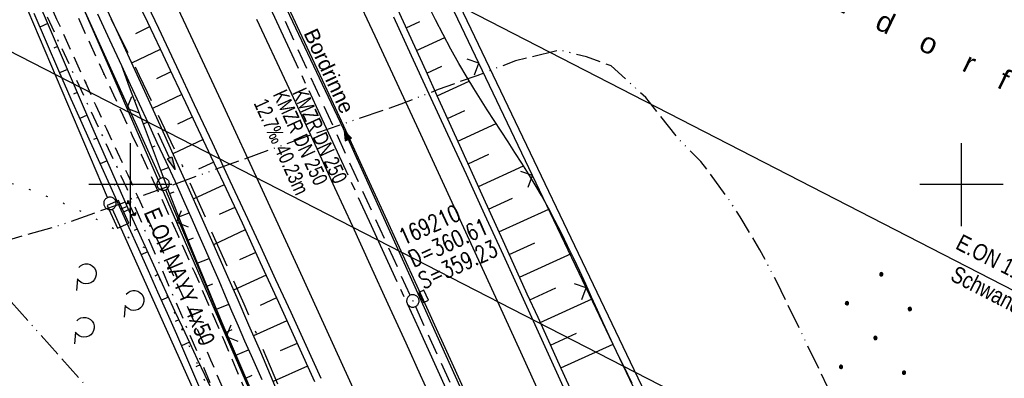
# Model space of a CAD drawing. Extents: x 509202 to 509841, y 456298 to 457260.
# Tile 39 of 56: x 509487 to 509605, y 456777 to 456820. Entities that reach past the tile are written whole.
import ezdxf
from ezdxf.enums import TextEntityAlignment as Align

# ---------------------------------------------------------------- set-up
doc = ezdxf.new("R2010")
doc.units = 0
doc.header["$LTSCALE"] = 10
doc.header["$MEASUREMENT"] = 0
for name, pattern in [('ACAD_ISO13W100', [36, 12, -3, 12, -3, 0, -3, 0, -3]), ('ACAD_ISO16W100', [73, 15, -6.5, 15, -6.5, 15, -7, 1, -7]), ('ACHSE', [5.5, 4, -0.5, 0.5, -0.5]), ('AUSGEZOGEN', [0]), ('LT00', [0]), ('LT07', [0.22, 0.02, -0.2]), ('LT08', [0.42, 0.2, -0.1, 0.02, -0.1]), ('LT11', [0.3, 0.2, -0.1]), ('STRICHLINIE2', [0.375, 0.25, -0.125])]:
    doc.linetypes.add(name, pattern=pattern)
doc.layers.get('0').update_dxf_attribs({"linetype": 'LT00'})
for name, color, linetype in [('--EK_FBR', 1, 'LT00'), ('--EK_Halt-Pfeil', 4, 'LT00'), ('--EK_Haltung', 7, 'STRICHLINIE2'), ('--EK_Haltung-Text', 140, 'LT00'), ('--EK_Schacht-Text', 5, 'LT00'), ('--EL_DFK_AB_L', 21, 'LT00'), ('--EL_DFK_AB_P', 7, 'LT00'), ('--EL_Halt-Pfeil', 4, 'LT00'), ('--EL_Haltung', 182, 'STRICHLINIE2'), ('--EL_Haltung-Text', 182, 'LT00'), ('-AX-093', 35, 'ACHSE'), ('BAB-KABEL', 220, 'ACAD_ISO16W100'), ('DFK_AB_L', 21, 'LT00'), ('DFK_AB_P', 7, 'LT00'), ('DFK_BES-NAME', 255, 'LT00'), ('DFK_GZPKT', 250, 'LT00'), ('DFK_KATASTER', 250, 'LT00'), ('DFK_NUTZUNG', 250, 'LT00'), ('GASLTG', 250, 'ACAD_ISO13W100'), ('GEHOELZ_SYMB', 252, 'Continuous'), ('PFEIL', 140, 'AUSGEZOGEN'), ('RINNE_TEXT', 11, 'Continuous'), ('STROM_FREILTG', 80, 'STROMFREILEITUNG'), ('STROM_TEXT', 80, 'Continuous'), ('STROM_UNTER', 80, 'LT08'), ('V114_AFBR_BAB', 250, 'LT00'), ('V114_BOESCH', 250, 'LT00'), ('V114_BOSCHUNG', 250, 'LT00'), ('V114_FELDWEG', 250, 'LT11'), ('V114_GRABEN', 250, 'LT00'), ('V114_H_BORD', 8, 'LT00'), ('V114_KA_PRUF', 182, 'LT00'), ('V114_LD_MARK', 250, 'LT00'), ('V114_RASTER', 250, 'LT00'), ('V114_SINKK', 182, 'LT00'), ('V114_STROM', 80, 'LT00'), ('V114_WALD', 250, 'LT07'), ('V114_ZAUN', 40, 'LT00')]:
    doc.layers.add(name, color=color, linetype=linetype)
doc.styles.add('Arial', font='ARIAL.TTF')
doc.styles.add('Haltungsbeschriftung', font='ARIAL.TTF', dxfattribs={"width": 0.75})
doc.styles.add('schachtbeschriftung', font='romans.shx', dxfattribs={"width": 0.75, "height": 2})
doc.styles.get("Standard").update_dxf_attribs({"font": 'ARIAL.TTF'})
doc.styles.add('Strom', font='txt-alt.shx')
doc.styles.add('Versorgungsltg', font='ARIAL.TTF', dxfattribs={"width": 0.8, "height": 2})
doc.linetypes.add('STROMFREILEITUNG', pattern='A,12.7,-5.5,["xx",Strom,S=2.5,R=0,X=-2.6,Y=-0.85],-4.35', length=22.55)

# ---------------------------------------------------------------- blocks, each defined once
blk = doc.blocks.new('SYMB7010')
at = {"color": 0, "linetype": 'ByBlock'}
for points in [[(-0.031408, 0.499213), (-0.093728, 0.49134), (-0.15457, 0.475719), (-0.212975, 0.452595), (-0.268021, 0.422333), (-0.31884, 0.385411), (-0.36463, 0.342411), (-0.40467, 0.29401), (-0.438329, 0.240973), (-0.465074, 0.184136), (-0.484486, 0.124395), (-0.496256, 0.062692), (-0.5002, 0)], [(-0.5002, 0), (-0.496256, -0.062692), (-0.484486, -0.124395), (-0.465075, -0.184136), (-0.438329, -0.240973), (-0.404671, -0.29401), (-0.36463, -0.342411), (-0.31884, -0.385411), (-0.268021, -0.422333), (-0.212975, -0.452595), (-0.154571, -0.475719), (-0.093728, -0.49134), (-0.031408, -0.499213), (0.031408, -0.499213)], [(0.5002, 0), (0.496256, 0.062692), (0.484485, 0.124395), (0.465074, 0.184136), (0.438329, 0.240973), (0.40467, 0.29401), (0.36463, 0.342411), (0.31884, 0.385411), (0.268021, 0.422333), (0.212975, 0.452595), (0.15457, 0.475719), (0.093728, 0.49134), (0.031408, 0.499213), (-0.031408, 0.499213)], [(0.031408, -0.499213), (0.093728, -0.491341), (0.15457, -0.475719), (0.212975, -0.452595), (0.268021, -0.422333), (0.31884, -0.385411), (0.36463, -0.342411), (0.404671, -0.294011), (0.438329, -0.240974), (0.465075, -0.184136), (0.484486, -0.124395), (0.496256, -0.062692), (0.500201, 0)]]:
    blk.add_lwpolyline(points, dxfattribs=at)
blk = doc.blocks.new('SYMB0003')
at = {"color": 0, "linetype": 'ByBlock'}
for p, q in [((-0.015712, 0), (0.010166, 0.012015)), ((0, -0.021257), (-0.015712, 0)), ((0.010166, 0.012015), (0, -0.021257))]:
    blk.add_line(p, q, dxfattribs=at)
for points in [[(-0.031395, 0.499013), (-0.093691, 0.491144), (-0.154509, 0.475528), (-0.21289, 0.452414), (-0.267913, 0.422164), (-0.318712, 0.385257), (-0.364484, 0.342274), (-0.404509, 0.293893), (-0.438154, 0.240877), (-0.464888, 0.184062), (-0.484292, 0.124345), (-0.496058, 0.062667), (-0.5, 0)], [(-0.5, 0), (-0.496058, -0.062667), (-0.484292, -0.124345), (-0.464888, -0.184062), (-0.438154, -0.240877), (-0.404509, -0.293893), (-0.364485, -0.342274), (-0.318712, -0.385257), (-0.267914, -0.422164), (-0.21289, -0.452414), (-0.154509, -0.475529), (-0.093691, -0.491144), (-0.031395, -0.499014), (0.031395, -0.499014)], [(0.5, 0), (0.496057, 0.062667), (0.484292, 0.124345), (0.464888, 0.184062), (0.438153, 0.240877), (0.404509, 0.293893), (0.364484, 0.342274), (0.318712, 0.385257), (0.267913, 0.422164), (0.21289, 0.452414), (0.154509, 0.475528), (0.093691, 0.491144), (0.031395, 0.499013), (-0.031395, 0.499013)], [(0.031395, -0.499014), (0.093691, -0.491144), (0.154509, -0.475529), (0.21289, -0.452414), (0.267914, -0.422164), (0.318712, -0.385257), (0.364485, -0.342274), (0.404509, -0.293893), (0.438154, -0.240877), (0.464889, -0.184062), (0.484292, -0.124345), (0.496058, -0.062667), (0.5, 0)]]:
    blk.add_lwpolyline(points, dxfattribs=at)
blk = doc.blocks.new('Ackerland7')
at = {"layer": 'DFK_NUTZUNG', "color": 0, "linetype": 'ByBlock'}
for p, q in [((-4, 3.93), (-4, 3.67)), ((-3.95, 3.63), (-3.95, 3.97)), ((-3.9, 3.99), (-3.9, 3.61)), ((-3.85, 3.6), (-3.85, 4)), ((-3.8, 3.99), (-3.8, 3.61)), ((-3.75, 3.63), (-3.75, 3.97)), ((-3.7, 3.93), (-3.7, 3.67)), ((-3.65, 3.8), (-3.65, 3.8)), ((3.7, 3.93), (3.7, 3.67)), ((3.75, 3.63), (3.75, 3.97)), ((3.8, 3.99), (3.8, 3.61)), ((3.85, 3.6), (3.85, 4)), ((3.9, 3.99), (3.9, 3.61)), ((3.95, 3.63), (3.95, 3.97)), ((4, 3.93), (4, 3.67)), ((4.05, 3.8), (4.05, 3.8)), ((-7.85, 0.13), (-7.85, -0.13)), ((-7.8, -0.17), (-7.8, 0.17)), ((-7.75, 0.19), (-7.75, -0.19)), ((-7.7, -0.2), (-7.7, 0.2)), ((-7.65, 0.19), (-7.65, -0.19)), ((-7.6, -0.17), (-7.6, 0.17)), ((-7.55, 0.13), (-7.55, -0.13)), ((-7.5, 0), (-7.5, 0)), ((-0.15, 0.13), (-0.15, -0.13)), ((-0.1, -0.17), (-0.1, 0.17)), ((-0.05, 0.19), (-0.05, -0.19)), ((0, -0.2), (0, 0.2)), ((0.05, 0.19), (0.05, -0.19)), ((0.1, -0.17), (0.1, 0.17)), ((0.15, 0.13), (0.15, -0.13)), ((0.2, 0), (0.2, 0)), ((7.55, 0.13), (7.55, -0.13)), ((7.6, -0.17), (7.6, 0.17)), ((7.65, 0.19), (7.65, -0.19)), ((7.7, -0.2), (7.7, 0.2)), ((7.75, 0.19), (7.75, -0.19)), ((7.8, -0.17), (7.8, 0.17)), ((7.85, 0.13), (7.85, -0.13)), ((7.9, 0), (7.9, 0)), ((-4, -3.67), (-4, -3.93)), ((-3.95, -3.97), (-3.95, -3.63)), ((-3.9, -3.61), (-3.9, -3.99)), ((-3.85, -4), (-3.85, -3.6)), ((-3.8, -3.61), (-3.8, -3.99)), ((-3.75, -3.97), (-3.75, -3.63)), ((-3.7, -3.67), (-3.7, -3.93)), ((-3.65, -3.8), (-3.65, -3.8)), ((3.7, -3.67), (3.7, -3.93)), ((3.75, -3.97), (3.75, -3.63)), ((3.8, -3.61), (3.8, -3.99)), ((3.85, -4), (3.85, -3.6)), ((3.9, -3.61), (3.9, -3.99)), ((3.95, -3.97), (3.95, -3.63)), ((4, -3.67), (4, -3.93)), ((4.05, -3.8), (4.05, -3.8))]:
    blk.add_line(p, q, dxfattribs=at)
for points in [[(-3.65, 3.8), (-3.67, 3.89), (-3.73, 3.96), (-3.81, 3.99), (-3.89, 3.99), (-3.97, 3.96), (-4.03, 3.89), (-4.05, 3.8), (-4.03, 3.71), (-3.97, 3.64), (-3.89, 3.6), (-3.81, 3.6), (-3.73, 3.64), (-3.67, 3.71), (-3.65, 3.8)], [(4.05, 3.8), (4.03, 3.89), (3.97, 3.96), (3.89, 3.99), (3.81, 3.99), (3.73, 3.96), (3.67, 3.89), (3.65, 3.8), (3.67, 3.71), (3.73, 3.64), (3.81, 3.61), (3.89, 3.61), (3.97, 3.64), (4.03, 3.71), (4.05, 3.8)], [(-7.5, 0), (-7.52, 0.09), (-7.58, 0.16), (-7.66, 0.19), (-7.74, 0.19), (-7.82, 0.16), (-7.88, 0.09), (-7.9, 0)], [(0.2, 0), (0.18, 0.09), (0.12, 0.16), (0.04, 0.19), (-0.04, 0.19), (-0.12, 0.16), (-0.18, 0.09), (-0.2, 0)], [(-0.2, 0), (-0.18, -0.09), (-0.12, -0.16), (-0.04, -0.19), (0.04, -0.19), (0.12, -0.16), (0.18, -0.09), (0.2, 0)], [(7.9, 0), (7.88, 0.09), (7.82, 0.16), (7.74, 0.19), (7.66, 0.19), (7.58, 0.16), (7.52, 0.09), (7.5, 0)], [(7.5, 0), (7.52, -0.09), (7.58, -0.16), (7.66, -0.19), (7.74, -0.19), (7.82, -0.16), (7.88, -0.09), (7.9, 0)], [(-7.9, 0), (-7.88, -0.09), (-7.82, -0.16), (-7.74, -0.19), (-7.66, -0.19), (-7.58, -0.16), (-7.52, -0.09), (-7.5, 0)], [(-3.65, -3.8), (-3.67, -3.71), (-3.73, -3.64), (-3.81, -3.61), (-3.89, -3.61), (-3.97, -3.64), (-4.03, -3.71), (-4.05, -3.8), (-4.03, -3.89), (-3.97, -3.96), (-3.89, -3.99), (-3.81, -3.99), (-3.73, -3.96), (-3.67, -3.89), (-3.65, -3.8)], [(4.05, -3.8), (4.03, -3.71), (3.97, -3.64), (3.89, -3.61), (3.81, -3.61), (3.73, -3.64), (3.67, -3.71), (3.65, -3.8), (3.67, -3.89), (3.73, -3.96), (3.81, -3.99), (3.89, -3.99), (3.97, -3.96), (4.03, -3.89), (4.05, -3.8)]]:
    blk.add_lwpolyline(points, dxfattribs=at)
blk = doc.blocks.new('Pfreil3')
at = {"layer": 'PFEIL'}
blk.add_hatch(color=256, dxfattribs=at).paths.add_polyline_path([(-1.55, 0.27), (-1.55, -0.27), (0, 0)])
for p, q in [((-1.55, 0), (-4.83, 0)), ((-1.55, -0.27), (-1.55, 0.27)), ((-1.55, 0.27), (0, 0)), ((0, 0), (-1.55, -0.27))]:
    blk.add_line(p, q, dxfattribs=at)
blk = doc.blocks.new('SYMB0652')
at = {"color": 0, "linetype": 'ByBlock'}
blk.add_lwpolyline([(-0.15, -0.075), (0.15, -0.075), (0.15, 0.075), (-0.15, 0.075), (-0.15, -0.075)], dxfattribs=at)
blk = doc.blocks.new('SYMB0702')
at = {"color": 0, "linetype": 'ByBlock'}
for p, q in [((0.1, 0.175), (-0.1, 0.175)), ((0, 0.075), (0, 0.175)), ((0.071716, 0.203284), (0.071716, 0.146716))]:
    blk.add_line(p, q, dxfattribs=at)
for points in [[(-0.071716, 0.203284), (-0.1, 0.175), (-0.071716, 0.146716), (-0.071716, 0.203284)], [(0.071716, 0.203284), (0.1, 0.175), (0.071716, 0.146716)], [(0.15, 0.075), (-0.15, 0.075), (-0.15, -0.075), (0.15, -0.075), (0.15, 0.075)]]:
    blk.add_lwpolyline(points, dxfattribs=at)
blk = doc.blocks.new('SYMB0011')
at = {"color": 0, "linetype": 'ByBlock'}
for p, q in [((0.5, 0), (-0.5, 0)), ((0, 0.5), (0, -0.5))]:
    blk.add_line(p, q, dxfattribs=at)
blk = doc.blocks.new('SYMB0024')
at = {"color": 0, "linetype": 'ByBlock'}
for p, q in [((-0.5, 0.5), (0, 0)), ((0, 0), (0.5, 0.5))]:
    blk.add_line(p, q, dxfattribs=at)
blk = doc.blocks.new('GEHOELZ_SYMB')
at = {"layer": 'GEHOELZ_SYMB'}
blk.add_line((0, 0), (1.4, 0), dxfattribs=at)
blk.add_lwpolyline([(-1.39, 0.02), (-1.61, 0.22), (-1.78, 0.47), (-1.88, 0.76), (-1.9, 1.06), (-1.84, 1.36), (-1.72, 1.64), (-1.53, 1.87), (-1.28, 2.05), (-1, 2.16), (-0.7, 2.2), (-0.4, 2.16), (-0.12, 2.05), (0.13, 1.87), (0.32, 1.64), (0.44, 1.36), (0.5, 1.06), (0.48, 0.76), (0.38, 0.47), (0.21, 0.22), (-0.01, 0.02)], dxfattribs=at)
blk = doc.blocks.new('SYMB0070')
at = {"color": 0, "linetype": 'ByBlock'}
for p, q in [((-0.5, 0), (0.2, 0)), ((0.5, 0), (0.2, 0.1)), ((0.2, 0.1), (0.2, 0)), ((0.468, 0), (0.21, 0.086)), ((0.21, 0.086), (0.21, -0.086)), ((0.21, -0.086), (0.468, 0)), ((0.22, -0.072), (0.437, 0)), ((0.23, -0.058), (0.405, 0)), ((0.24, -0.045), (0.374, 0)), ((0.342, 0), (0.25, 0.031)), ((0.25, 0.031), (0.25, -0.031)), ((0.25, -0.031), (0.342, 0)), ((0.26, -0.017), (0.31, 0)), ((0.27, -0.003), (0.279, 0))]:
    blk.add_line(p, q, dxfattribs=at)
for points in [[(0.2, 0), (0.2, -0.1), (0.5, 0)], [(0.437, 0), (0.22, 0.072), (0.22, -0.072)], [(0.405, 0), (0.23, 0.058), (0.23, -0.058)], [(0.374, 0), (0.24, 0.045), (0.24, -0.045)], [(0.31, 0), (0.26, 0.017), (0.26, -0.017)], [(0.279, 0), (0.27, 0.003), (0.27, -0.003)]]:
    blk.add_lwpolyline(points, dxfattribs=at)

msp = doc.modelspace()

# ---------------------------------------------------------------- linework, layer by layer
at = {"layer": '--EK_FBR', "linetype": 'LT11', "flags": 128}
for points in [[(509589.47, 456580.37), (509588.8, 456582.19), (509588.14, 456584.01), (509587.46, 456585.82), (509586.78, 456587.64), (509586.09, 456589.44), (509585.39, 456591.25), (509584.67, 456593.05), (509583.95, 456594.8), (509583.21, 456596.56), (509582.46, 456598.31), (509581.71, 456600.05), (509580.95, 456601.8), (509580.19, 456603.54), (509579.44, 456605.29), (509578.69, 456607.04), (509577.87, 456609.01), (509577.05, 456610.99), (509576.25, 456612.98), (509575.44, 456614.96), (509574.65, 456616.95), (509573.85, 456618.94), (509573.04, 456620.92), (509572.23, 456622.9), (509571.41, 456624.88), (509570.7, 456626.56), (509569.99, 456628.23), (509569.27, 456629.91), (509568.56, 456631.58), (509567.86, 456633.26), (509567.17, 456634.95), (509566.49, 456636.64), (509565.8, 456638.43), (509565.13, 456640.23), (509564.48, 456642.04), (509563.83, 456643.85), (509563.19, 456645.66), (509562.55, 456647.48), (509561.91, 456649.29), (509561.26, 456651.1), (509560.59, 456652.91), (509559.83, 456654.94), (509559.04, 456656.97), (509558.23, 456659), (509557.42, 456661.01), (509556.6, 456663.03), (509555.77, 456665.04), (509554.94, 456667.06), (509554.11, 456669.07), (509553.38, 456670.84), (509552.67, 456672.61), (509551.97, 456674.38), (509551.28, 456676.17), (509550.61, 456677.96), (509550.05, 456679.54), (509549.5, 456681.13), (509548.96, 456682.73), (509548.42, 456684.32), (509547.88, 456685.92), (509547.34, 456687.51), (509546.25, 456690.62), (509545.11, 456693.71), (509544.37, 456695.65), (509543.62, 456697.58), (509542.85, 456699.52), (509541.82, 456702.11), (509540.77, 456704.69), (509539.72, 456707.28), (509538.65, 456709.86), (509537.59, 456712.44), (509536.52, 456715.01), (509533.44, 456722.39), (509530.35, 456729.76), (509528.93, 456733.12), (509527.51, 456736.48), (509526.1, 456739.84), (509524.68, 456743.2), (509523.27, 456746.56), (509521.86, 456749.93), (509520.56, 456753.06), (509519.25, 456756.2), (509517.95, 456759.33), (509516.65, 456762.47), (509515.34, 456765.6), (509514.03, 456768.73), (509512.71, 456771.85), (509509.71, 456778.84), (509506.66, 456785.8), (509503.56, 456792.73), (509502.29, 456795.53), (509501.02, 456798.32), (509499.74, 456801.11), (509498.46, 456803.9), (509497.18, 456806.68), (509495.91, 456809.47), (509494.64, 456812.26), (509492.91, 456816.08), (509491.19, 456819.89), (509489.49, 456823.71), (509487.78, 456827.54), (509486.09, 456831.36), (509485.08, 456833.63), (509484.08, 456835.89), (509483.07, 456838.15), (509482.06, 456840.41), (509481.05, 456842.67), (509480.02, 456844.92), (509478.98, 456847.16), (509478.24, 456848.73), (509477.5, 456850.3), (509476.73, 456851.86), (509475.95, 456853.41), (509475.15, 456854.95), (509474.31, 456856.48), (509473.45, 456858), (509472.55, 456859.5), (509471.95, 456860.44), (509471.34, 456861.36), (509470.71, 456862.28), (509470.05, 456863.17), (509469.37, 456864.03), (509468.65, 456864.86), (509467.9, 456865.66), (509467.11, 456866.41), (509466.33, 456867.09), (509465.52, 456867.73), (509464.68, 456868.34), (509463.82, 456868.92), (509462.94, 456869.49), (509462.05, 456870.04), (509461.15, 456870.58), (509460.24, 456871.12), (509459.33, 456871.65), (509457.82, 456872.56), (509456.31, 456873.48), (509454.82, 456874.42), (509453.32, 456875.35), (509451.82, 456876.29), (509450.33, 456877.23), (509448.83, 456878.16), (509447.34, 456879.08), (509445.83, 456879.98), (509444.33, 456880.86), (509442.81, 456881.72), (509441.29, 456882.55), (509439.75, 456883.35), (509438.21, 456884.11), (509436.65, 456884.83), (509435.08, 456885.51), (509433.49, 456886.13), (509431.88, 456886.71), (509430.26, 456887.22), (509428.74, 456887.64), (509427.2, 456888.02), (509425.65, 456888.35), (509424.09, 456888.64), (509422.51, 456888.9), (509420.92, 456889.13), (509419.33, 456889.33), (509417.72, 456889.52), (509416.11, 456889.69), (509414.49, 456889.85), (509412.87, 456890), (509411.25, 456890.16), (509409.62, 456890.32), (509407.57, 456890.54), (509405.52, 456890.77), (509403.47, 456891.03), (509401.43, 456891.31), (509399.4, 456891.63), (509397.37, 456891.98), (509395.37, 456892.36), (509393.37, 456892.79), (509391.4, 456893.27), (509389.44, 456893.79), (509387.5, 456894.37), (509385.59, 456895), (509383.71, 456895.69), (509381.85, 456896.45), (509380.03, 456897.28), (509378.45, 456898.06), (509376.9, 456898.9), (509375.37, 456899.78), (509373.86, 456900.7), (509372.37, 456901.66), (509370.89, 456902.66), (509369.42, 456903.68), (509367.96, 456904.72), (509366.51, 456905.78), (509365.07, 456906.86), (509363.64, 456907.94), (509362.2, 456909.03)], [(509474.82, 456860.83), (509475.76, 456859.04), (509476.69, 456857.26), (509477.63, 456855.46), (509478.55, 456853.67), (509479.46, 456851.87), (509480.36, 456850.06), (509481.24, 456848.25), (509482.17, 456846.27), (509483.09, 456844.28), (509483.98, 456842.28), (509484.87, 456840.28), (509485.75, 456838.27), (509486.62, 456836.26), (509487.49, 456834.24), (509488.36, 456832.23), (509490.03, 456828.42), (509491.71, 456824.62), (509493.41, 456820.82), (509495.13, 456817.03), (509496.86, 456813.25), (509497.98, 456810.8), (509499.12, 456808.35), (509500.25, 456805.9), (509501.38, 456803.44), (509502.51, 456800.99), (509503.64, 456798.54), (509504.75, 456796.08), (509505.86, 456793.62), (509507.72, 456789.45), (509509.54, 456785.27), (509511.34, 456781.08), (509513.11, 456776.88), (509514.86, 456772.66), (509515.85, 456770.23), (509516.84, 456767.8), (509517.83, 456765.36), (509518.81, 456762.93), (509519.79, 456760.49), (509520.78, 456758.06), (509521.77, 456755.63), (509522.77, 456753.2), (509523.78, 456750.78), (509524.74, 456748.51), (509525.7, 456746.25), (509526.67, 456743.98), (509527.65, 456741.72), (509528.62, 456739.46), (509529.59, 456737.2), (509530.56, 456734.94), (509531.52, 456732.68), (509532.48, 456730.41), (509533.34, 456728.33), (509534.2, 456726.25), (509535.05, 456724.17), (509535.91, 456722.1), (509536.77, 456720.02), (509537.63, 456717.94), (509538.51, 456715.88), (509539.26, 456714.15), (509540.01, 456712.43), (509540.76, 456710.71), (509541.52, 456708.99), (509542.27, 456707.26), (509543.01, 456705.54), (509543.74, 456703.81), (509544.45, 456702.07), (509545.15, 456700.32), (509546.29, 456697.32), (509547.36, 456694.29), (509548.37, 456691.23), (509549.31, 456688.15), (509549.66, 456686.95), (509550.01, 456685.74), (509550.36, 456684.54), (509550.71, 456683.34), (509551.06, 456682.13), (509551.44, 456680.94), (509551.82, 456679.75), (509552.23, 456678.57), (509552.71, 456677.28), (509553.21, 456676.01), (509553.74, 456674.74), (509554.28, 456673.48), (509554.83, 456672.22), (509555.39, 456670.97), (509555.94, 456669.71), (509557.34, 456666.52), (509558.7, 456663.32), (509560.02, 456660.1), (509561.31, 456656.87), (509562.56, 456653.63), (509563.23, 456651.83), (509563.9, 456650.03), (509564.55, 456648.23), (509565.21, 456646.43), (509565.86, 456644.62), (509566.52, 456642.82), (509567.18, 456641.02), (509567.86, 456639.23), (509568.55, 456637.44), (509569.34, 456635.43), (509570.15, 456633.43), (509570.98, 456631.44), (509571.82, 456629.45), (509572.66, 456627.47), (509573.52, 456625.49), (509574.48, 456623.29), (509575.44, 456621.09), (509576.4, 456618.89), (509577.36, 456616.69), (509578.32, 456614.49), (509579.27, 456612.28), (509580.21, 456610.08), (509581.14, 456607.86), (509582.1, 456605.53), (509583.04, 456603.2), (509583.98, 456600.86), (509584.91, 456598.52), (509585.84, 456596.18), (509586.77, 456593.84), (509588.02, 456590.72), (509589.27, 456587.59), (509590.53, 456584.47), (509591.79, 456581.35)]]:
    msp.add_lwpolyline(points, dxfattribs=at)
at = {"layer": '--EK_FBR', "color": 2}
for points in [[(509517.91, 456823.72), (509520.66, 456817.83), (509523.4, 456811.93), (509526.13, 456806.02), (509528.27, 456801.36), (509530.41, 456796.69), (509532.55, 456792.02), (509534.68, 456787.34), (509536.81, 456782.67), (509538.9, 456778.07), (509540.99, 456773.46)], [(509515.21, 456819.92), (509518.84, 456812.12), (509522.45, 456804.32), (509524.59, 456799.64), (509526.74, 456794.97), (509528.88, 456790.29), (509531.01, 456785.61), (509533.14, 456780.93), (509534.89, 456777.08), (509536.64, 456773.23)]]:
    msp.add_lwpolyline(points, dxfattribs=at)
at = {"layer": '--EK_FBR'}
for points in [[(509522.97, 456776.65), (509521.16, 456780.62), (509519.35, 456784.58), (509517.53, 456788.54), (509515.71, 456792.5), (509513.87, 456796.46), (509512.04, 456800.41), (509509.89, 456805.01), (509507.75, 456809.6), (509505.6, 456814.19), (509503.44, 456818.78), (509501.29, 456823.36)], [(509531.67, 456820.18), (509533.81, 456815.56), (509535.94, 456810.93), (509538.18, 456806.08), (509540.41, 456801.24), (509542.63, 456796.39), (509544.86, 456791.53), (509547.07, 456786.68), (509549.68, 456780.94), (509552.28, 456775.2), (509554.86, 456769.45), (509557.44, 456763.7), (509560.95, 456755.84), (509564.43, 456747.98), (509567.9, 456740.11)]]:
    msp.add_lwpolyline(points, dxfattribs=at)
at = {"layer": '--EK_Haltung'}
for p, q in [((509533.69, 456786.66), (509517.63, 456821.91)), ((509534.31, 456785.3), (509551.54, 456747.23)), ((509534.31, 456785.3), (509551.54, 456747.23))]:
    msp.add_line(p, q, dxfattribs=at)
at = {"layer": '--EL_DFK_AB_L'}
for p, q in [((509492.55, 456920.08), (509565.32, 456767.84)), ((509475.09, 456863.73), (509503.65, 456800.73)), ((509504.25, 456799.36), (509548.22, 456694.89))]:
    msp.add_line(p, q, dxfattribs=at)
at = {"layer": '--EL_Haltung'}
for p, q in [((509533.69, 456786.66), (509517.63, 456821.91)), ((509534.31, 456785.3), (509551.54, 456747.23))]:
    msp.add_line(p, q, dxfattribs=at)
at = {"layer": '-AX-093', "ltscale": 0.2}
msp.add_lwpolyline([(509467.58, 456923.3), (509473.86, 456910.61), (509480.1, 456897.89), (509486.31, 456885.17), (509492.49, 456872.42), (509498.63, 456859.66), (509504.74, 456846.89), (509510.81, 456834.09), (509516.84, 456821.28), (509522.82, 456808.44), (509528.76, 456795.59), (509534.66, 456782.71), (509540.51, 456769.81), (509546.3, 456756.89), (509552.05, 456743.95), (509557.74, 456730.98), (509563.38, 456717.99), (509568.96, 456704.97), (509574.48, 456691.93)], dxfattribs=at)
at = {"layer": 'BAB-KABEL', "ltscale": 0.03, "flags": 128}
msp.add_lwpolyline([(509310.4, 457191.46), (509314.94, 457182.4), (509327.66, 457157.09), (509343.19, 457126.02), (509353.1, 457106.76), (509363.32, 457084.91), (509375.62, 457061.02), (509384.15, 457045.77), (509397.86, 457019.34), (509408.07, 456999.06), (509420.09, 456973.89), (509435.47, 456943.27), (509446.24, 456921.44), (509454.94, 456903.79), (509461.52, 456890.21), (509469.63, 456874.4), (509477.31, 456859.33), (509483.33, 456847.57), (509491.02, 456833.16), (509501.09, 456813.15), (509506.26, 456802.26), (509513.66, 456785.62), (509521.93, 456766.04), (509526.54, 456755.15), (509531.44, 456742.54), (509534.93, 456733.88), (509544.02, 456711.79), (509550.59, 456695.84), (509560.17, 456669.92), (509577.78, 456627.36), (509581.45, 456623.89), (509581.08, 456619.18), (509584.72, 456608.07), (509600.91, 456566.53), (509604.91, 456555.37), (509610.19, 456542.56), (509618.67, 456519.88), (509627.4, 456496.01), (509636.93, 456469.16), (509646.67, 456441.47), (509670.82, 456365.75), (509672.68, 456359.45), (509656.28, 456346.09), (509658.67, 456333.93)], dxfattribs=at)
at = {"layer": 'DFK_AB_L'}
for p, q in [((509492.55, 456920.08), (509565.32, 456767.84)), ((509475.09, 456863.73), (509503.65, 456800.73)), ((509504.25, 456799.36), (509548.22, 456694.89))]:
    msp.add_line(p, q, dxfattribs=at)
at = {"layer": 'DFK_KATASTER'}
for p, q in [((509497.27, 456798.42), (509472.82, 456856.09)), ((509513.05, 456763.21), (509497.87, 456797.05))]:
    msp.add_line(p, q, dxfattribs=at)
at = {"layer": 'GASLTG', "ltscale": 0.025, "flags": 128}
for points in [[(509829.05, 456410.08), (509807.3, 456412.05), (509789.98, 456413.81), (509774.82, 456419.17), (509766.39, 456422.23), (509738.9, 456433.05), (509727.44, 456437.39), (509716.4, 456441.38), (509714.46, 456442.49), (509712.52, 456444.06), (509711.69, 456445.17), (509710.39, 456447.29), (509710.12, 456447.84), (509707.43, 456463.2), (509703.17, 456486.62), (509700.03, 456503.74), (509695.3, 456517.63), (509660.74, 456605.49), (509644.63, 456646.79), (509625.11, 456688.1), (509611.58, 456717.09), (509598.91, 456743.71), (509583.86, 456775.73), (509577.78, 456788.27), (509575.75, 456792.15), (509573.39, 456796.12), (509571.87, 456798.39), (509568.66, 456802.78), (509566.12, 456805.31), (509562.02, 456810.49), (509557.86, 456814.29), (509554.89, 456815.36), (509551.68, 456816.19), (509546.33, 456814.89), (509541.7, 456813.11), (509537.06, 456811.44), (509532.54, 456809.66), (509521.11, 456805.73), (509506.62, 456800.5), (509498.77, 456797.65), (509491.41, 456795.04), (509485.35, 456793.31), (509463.97, 456803.44), (509456.34, 456807.11), (509424.84, 456821.9), (509379.51, 456843.53), (509347.48, 456858.14), (509325.98, 456868.7), (509323.62, 456869.85)], [(509536.36, 456595.58), (509537.11, 456603.04), (509537.64, 456603.68), (509538.82, 456603.89), (509539.88, 456604), (509559.41, 456602.51), (509561.01, 456602.61), (509561.97, 456603.24), (509562.25, 456604.36), (509562.29, 456606.02), (509562.52, 456608.4), (509562.59, 456609.97), (509562.25, 456610.96), (509556.53, 456626.06), (509545.65, 456653.95), (509536.9, 456676.28), (509525.48, 456705.85), (509512.02, 456740.78), (509506.03, 456756.06), (509501.24, 456768.38), (509480.57, 456791.6), (509467.43, 456806.36), (509464.01, 456808.55), (509454.77, 456813.14), (509451.67, 456814.42), (509449.56, 456810.29)]]:
    msp.add_lwpolyline(points, dxfattribs=at)
at = {"layer": 'STROM_FREILTG', "ltscale": 0.05, "flags": 128}
for points in [[(509695.42, 456741.36), (509431.27, 456877.28), (509288.19, 456949.12)], [(509307.84, 456905.16), (509434.89, 456842.13), (509714.67, 456698.28)]]:
    msp.add_lwpolyline(points, dxfattribs=at)
at = {"layer": 'STROM_UNTER', "flags": 128}
msp.add_lwpolyline([(509480.89, 456838.68), (509481.34, 456838.81), (509499.59, 456799.52), (509505.77, 456785.19), (509525.25, 456739.14), (509544.69, 456693.29), (509566.09, 456634.46), (509576.27, 456611.77), (509577.89, 456605.06), (509597.83, 456555.4), (509600.27, 456548.38)], dxfattribs=at)
at = {"layer": 'V114_AFBR_BAB', "color": 0}
for points in [[(509517.91, 456823.72), (509520.66, 456817.83), (509523.4, 456811.93), (509526.13, 456806.02), (509528.27, 456801.36), (509530.41, 456796.69), (509532.55, 456792.02), (509534.68, 456787.34), (509536.81, 456782.67), (509538.9, 456778.07), (509540.99, 456773.46)], [(509515.21, 456819.92), (509518.84, 456812.12), (509522.45, 456804.32), (509524.59, 456799.64), (509526.74, 456794.97), (509528.88, 456790.29), (509531.01, 456785.61), (509533.14, 456780.93), (509534.89, 456777.08), (509536.64, 456773.23)]]:
    msp.add_lwpolyline(points, dxfattribs=at)
at = {"layer": 'V114_AFBR_BAB'}
for points in [[(509522.97, 456776.65), (509521.16, 456780.62), (509519.35, 456784.58), (509517.53, 456788.54), (509515.71, 456792.5), (509513.87, 456796.46), (509512.04, 456800.41), (509509.89, 456805.01), (509507.75, 456809.6), (509505.6, 456814.19), (509503.44, 456818.78), (509501.29, 456823.36)], [(509531.67, 456820.18), (509533.81, 456815.56), (509535.94, 456810.93), (509538.18, 456806.08), (509540.41, 456801.24), (509542.63, 456796.39), (509544.86, 456791.53), (509547.07, 456786.68), (509549.68, 456780.94), (509552.28, 456775.2), (509554.86, 456769.45), (509557.44, 456763.7), (509560.95, 456755.84), (509564.43, 456747.98), (509567.9, 456740.11)]]:
    msp.add_lwpolyline(points, dxfattribs=at)
at = {"layer": 'V114_BOESCH'}
for points in [[(509509.93, 456775.05), (509509.02, 456776.99), (509508.11, 456778.93), (509507.2, 456780.87), (509506.29, 456782.8), (509505.38, 456784.74), (509503.67, 456788.43), (509501.98, 456792.13), (509500.3, 456795.84), (509498.65, 456799.56), (509497.01, 456803.28), (509495.39, 456807.01), (509493.78, 456810.75), (509491.85, 456815.24), (509489.93, 456819.75), (509488.02, 456824.25)], [(509500.53, 456822.8), (509502.06, 456819.56), (509503.59, 456816.33), (509505.12, 456813.09), (509506.65, 456809.86), (509508.18, 456806.63), (509509.71, 456803.39), (509511.23, 456800.15), (509513.45, 456795.39), (509515.64, 456790.62), (509517.83, 456785.84), (509520, 456781.06), (509522.15, 456776.27)], [(509552.92, 456775.46), (509551.63, 456778.3), (509550.35, 456781.14), (509549.06, 456783.97), (509547.77, 456786.81), (509545.06, 456792.77), (509542.35, 456798.74), (509539.64, 456804.7), (509536.94, 456810.67), (509535.59, 456813.65), (509534.23, 456816.63), (509532.88, 456819.61), (509531.52, 456822.59)], [(509560.38, 456776.09), (509559.85, 456777.12), (509559.09, 456778.67), (509558.35, 456780.22), (509557.63, 456781.77), (509556.91, 456783.33), (509556.2, 456784.88), (509555.5, 456786.44), (509554.79, 456788), (509554.08, 456789.55), (509553.35, 456791.09), (509552.62, 456792.63), (509551.87, 456794.15), (509551.09, 456795.67), (509550.3, 456797.17), (509549.47, 456798.66), (509548.7, 456799.97), (509547.91, 456801.28), (509547.1, 456802.57), (509546.28, 456803.86), (509545.45, 456805.14), (509544.61, 456806.42), (509543.78, 456807.7), (509542.95, 456808.99), (509542.12, 456810.28), (509541.32, 456811.58), (509540.52, 456812.88), (509539.53, 456814.59), (509538.57, 456816.32), (509537.63, 456818.07), (509536.72, 456819.83), (509535.83, 456821.6)], [(509508.87, 456774.33), (509507.78, 456776.86), (509506.69, 456779.39), (509505.59, 456781.92), (509504.49, 456784.45), (509503.34, 456787.04), (509502.19, 456789.62), (509501.03, 456792.21), (509499.87, 456794.79), (509498.7, 456797.37), (509497.53, 456799.95), (509496.37, 456802.53), (509495.21, 456805.11), (509494.05, 456807.7), (509492.9, 456810.28), (509491.4, 456813.71), (509489.92, 456817.14), (509488.45, 456820.58)], [(509498.93, 456814.35), (509499.88, 456811.78), (509500.83, 456809.22), (509501.79, 456806.65), (509502.75, 456804.09), (509503.72, 456801.54), (509504.7, 456798.98), (509505.7, 456796.43), (509506.7, 456793.89), (509507.76, 456791.26), (509508.84, 456788.63), (509509.93, 456786.01), (509511.03, 456783.39), (509512.14, 456780.78), (509513.26, 456778.17), (509514.38, 456775.56)]]:
    msp.add_lwpolyline(points, dxfattribs=at)
at = {"layer": 'V114_BOSCHUNG'}
for p, q in [((509490.09, 456819.38), (509489.14, 456818.96)), ((509502.33, 456818.98), (509500.62, 456818.16)), ((509533.21, 456818.89), (509534.83, 456819.63)), ((509491.26, 456816.61), (509490.79, 456816.41)), ((509534.45, 456816.16), (509537.83, 456817.7)), ((509503.62, 456816.27), (509500.16, 456814.61)), ((509498.93, 456814.34), (509498.93, 456814.34)), ((509535.69, 456813.43), (509537.47, 456814.25)), ((509492.44, 456813.86), (509491.51, 456813.45)), ((509504.9, 456813.56), (509503.16, 456812.72)), ((509499.45, 456812.94), (509499.56, 456812.98)), ((509536.92, 456810.7), (509540.78, 456812.46)), ((509493.62, 456811.1), (509493.17, 456810.9)), ((509506.19, 456810.85), (509502.66, 456809.15)), ((509500.49, 456810.13), (509500.66, 456810.19)), ((509494.81, 456808.34), (509493.93, 456807.96)), ((509538.16, 456807.96), (509540.27, 456808.93)), ((509501.54, 456807.32), (509502.09, 456807.52)), ((509507.47, 456808.13), (509505.68, 456807.28)), ((509539.4, 456805.23), (509544.02, 456807.34)), ((509496.01, 456805.59), (509495.58, 456805.41)), ((509508.76, 456805.41), (509505.12, 456803.7)), ((509502.59, 456804.51), (509502.98, 456804.65)), ((509540.64, 456802.5), (509543.16, 456803.65)), ((509497.21, 456802.84), (509496.39, 456802.49)), ((509510.04, 456802.69), (509508.2, 456801.83)), ((509503.66, 456801.7), (509504.61, 456802.06)), ((509541.88, 456799.77), (509547.31, 456802.24)), ((509498.41, 456800.1), (509498.02, 456799.93)), ((509511.31, 456799.97), (509507.58, 456798.24)), ((509504.74, 456798.9), (509505.3, 456799.11)), ((509543.12, 456797.04), (509546, 456798.35)), ((509499.63, 456797.36), (509498.86, 456797.02)), ((509505.83, 456796.1), (509507.09, 456796.59)), ((509512.58, 456797.25), (509510.69, 456796.37)), ((509544.36, 456794.3), (509550.36, 456797.04)), ((509500.85, 456794.62), (509500.47, 456794.45)), ((509513.84, 456794.53), (509510.02, 456792.75)), ((509506.94, 456793.31), (509507.62, 456793.58)), ((509545.6, 456791.57), (509548.68, 456792.98)), ((509502.09, 456791.89), (509501.33, 456791.54)), ((509515.1, 456791.8), (509513.16, 456790.91)), ((509546.84, 456788.84), (509553.07, 456791.69)), ((509508.06, 456790.52), (509509.49, 456791.1)), ((509503.33, 456789.16), (509502.94, 456788.98)), ((509516.35, 456789.08), (509512.43, 456787.26)), ((509509.21, 456787.74), (509509.94, 456788.05)), ((509548.08, 456786.11), (509551.21, 456787.54)), ((509504.59, 456786.44), (509503.77, 456786.06)), ((509517.6, 456786.34), (509515.62, 456785.43)), ((509549.33, 456783.38), (509555.59, 456786.24)), ((509510.36, 456784.97), (509511.85, 456785.59)), ((509505.86, 456783.72), (509505.42, 456783.52)), ((509518.85, 456783.6), (509514.83, 456781.78)), ((509511.53, 456782.21), (509512.28, 456782.52)), ((509507.13, 456781.01), (509506.18, 456780.56)), ((509550.57, 456780.65), (509553.7, 456782.08)), ((509512.71, 456779.44), (509514.23, 456780.09)), ((509520.09, 456780.86), (509518.05, 456779.95)), ((509551.8, 456777.93), (509558.09, 456780.77)), ((509508.41, 456778.3), (509507.89, 456778.05)), ((509521.32, 456778.12), (509517.18, 456776.27)), ((509513.9, 456776.68), (509514.67, 456777.02))]:
    msp.add_line(p, q, dxfattribs=at)
at = {"layer": 'V114_FELDWEG', "flags": 128}
for points in [[(509589.47, 456580.37), (509588.8, 456582.19), (509588.14, 456584.01), (509587.46, 456585.82), (509586.78, 456587.64), (509586.09, 456589.44), (509585.39, 456591.25), (509584.67, 456593.05), (509583.95, 456594.8), (509583.21, 456596.56), (509582.46, 456598.31), (509581.71, 456600.05), (509580.95, 456601.8), (509580.19, 456603.54), (509579.44, 456605.29), (509578.69, 456607.04), (509577.87, 456609.01), (509577.05, 456610.99), (509576.25, 456612.98), (509575.44, 456614.96), (509574.65, 456616.95), (509573.85, 456618.94), (509573.04, 456620.92), (509572.23, 456622.9), (509571.41, 456624.88), (509570.7, 456626.56), (509569.99, 456628.23), (509569.27, 456629.91), (509568.56, 456631.58), (509567.86, 456633.26), (509567.17, 456634.95), (509566.49, 456636.64), (509565.8, 456638.43), (509565.13, 456640.23), (509564.48, 456642.04), (509563.83, 456643.85), (509563.19, 456645.66), (509562.55, 456647.48), (509561.91, 456649.29), (509561.26, 456651.1), (509560.59, 456652.91), (509559.83, 456654.94), (509559.04, 456656.97), (509558.23, 456659), (509557.42, 456661.01), (509556.6, 456663.03), (509555.77, 456665.04), (509554.94, 456667.06), (509554.11, 456669.07), (509553.38, 456670.84), (509552.67, 456672.61), (509551.97, 456674.38), (509551.28, 456676.17), (509550.61, 456677.96), (509550.05, 456679.54), (509549.5, 456681.13), (509548.96, 456682.73), (509548.42, 456684.32), (509547.88, 456685.92), (509547.34, 456687.51), (509546.25, 456690.62), (509545.11, 456693.71), (509544.37, 456695.65), (509543.62, 456697.58), (509542.85, 456699.52), (509541.82, 456702.11), (509540.77, 456704.69), (509539.72, 456707.28), (509538.65, 456709.86), (509537.59, 456712.44), (509536.52, 456715.01), (509533.44, 456722.39), (509530.35, 456729.76), (509528.93, 456733.12), (509527.51, 456736.48), (509526.1, 456739.84), (509524.68, 456743.2), (509523.27, 456746.56), (509521.86, 456749.93), (509520.56, 456753.06), (509519.25, 456756.2), (509517.95, 456759.33), (509516.65, 456762.47), (509515.34, 456765.6), (509514.03, 456768.73), (509512.71, 456771.85), (509509.71, 456778.84), (509506.66, 456785.8), (509503.56, 456792.73), (509502.29, 456795.53), (509501.02, 456798.32), (509499.74, 456801.11), (509498.46, 456803.9), (509497.18, 456806.68), (509495.91, 456809.47), (509494.64, 456812.26), (509492.91, 456816.08), (509491.19, 456819.89), (509489.49, 456823.71), (509487.78, 456827.54), (509486.09, 456831.36), (509485.08, 456833.63), (509484.08, 456835.89), (509483.07, 456838.15), (509482.06, 456840.41), (509481.05, 456842.67), (509480.02, 456844.92), (509478.98, 456847.16), (509478.24, 456848.73), (509477.5, 456850.3), (509476.73, 456851.86), (509475.95, 456853.41), (509475.15, 456854.95), (509474.31, 456856.48), (509473.45, 456858), (509472.55, 456859.5), (509471.95, 456860.44), (509471.34, 456861.36), (509470.71, 456862.28), (509470.05, 456863.17), (509469.37, 456864.03), (509468.65, 456864.86), (509467.9, 456865.66), (509467.11, 456866.41), (509466.33, 456867.09), (509465.52, 456867.73), (509464.68, 456868.34), (509463.82, 456868.92), (509462.94, 456869.49), (509462.05, 456870.04), (509461.15, 456870.58), (509460.24, 456871.12), (509459.33, 456871.65), (509457.82, 456872.56), (509456.31, 456873.48), (509454.82, 456874.42), (509453.32, 456875.35), (509451.82, 456876.29), (509450.33, 456877.23), (509448.83, 456878.16), (509447.34, 456879.08), (509445.83, 456879.98), (509444.33, 456880.86), (509442.81, 456881.72), (509441.29, 456882.55), (509439.75, 456883.35), (509438.21, 456884.11), (509436.65, 456884.83), (509435.08, 456885.51), (509433.49, 456886.13), (509431.88, 456886.71), (509430.26, 456887.22), (509428.74, 456887.64), (509427.2, 456888.02), (509425.65, 456888.35), (509424.09, 456888.64), (509422.51, 456888.9), (509420.92, 456889.13), (509419.33, 456889.33), (509417.72, 456889.52), (509416.11, 456889.69), (509414.49, 456889.85), (509412.87, 456890), (509411.25, 456890.16), (509409.62, 456890.32), (509407.57, 456890.54), (509405.52, 456890.77), (509403.47, 456891.03), (509401.43, 456891.31), (509399.4, 456891.63), (509397.37, 456891.98), (509395.37, 456892.36), (509393.37, 456892.79), (509391.4, 456893.27), (509389.44, 456893.79), (509387.5, 456894.37), (509385.59, 456895), (509383.71, 456895.69), (509381.85, 456896.45), (509380.03, 456897.28), (509378.45, 456898.06), (509376.9, 456898.9), (509375.37, 456899.78), (509373.86, 456900.7), (509372.37, 456901.66), (509370.89, 456902.66), (509369.42, 456903.68), (509367.96, 456904.72), (509366.51, 456905.78), (509365.07, 456906.86), (509363.64, 456907.94), (509362.2, 456909.03)], [(509474.82, 456860.83), (509475.76, 456859.04), (509476.69, 456857.26), (509477.63, 456855.46), (509478.55, 456853.67), (509479.46, 456851.87), (509480.36, 456850.06), (509481.24, 456848.25), (509482.17, 456846.27), (509483.09, 456844.28), (509483.98, 456842.28), (509484.87, 456840.28), (509485.75, 456838.27), (509486.62, 456836.26), (509487.49, 456834.24), (509488.36, 456832.23), (509490.03, 456828.42), (509491.71, 456824.62), (509493.41, 456820.82), (509495.13, 456817.03), (509496.86, 456813.25), (509497.98, 456810.8), (509499.12, 456808.35), (509500.25, 456805.9), (509501.38, 456803.44), (509502.51, 456800.99), (509503.64, 456798.54), (509504.75, 456796.08), (509505.86, 456793.62), (509507.72, 456789.45), (509509.54, 456785.27), (509511.34, 456781.08), (509513.11, 456776.88), (509514.86, 456772.66), (509515.85, 456770.23), (509516.84, 456767.8), (509517.83, 456765.36), (509518.81, 456762.93), (509519.79, 456760.49), (509520.78, 456758.06), (509521.77, 456755.63), (509522.77, 456753.2), (509523.78, 456750.78), (509524.74, 456748.51), (509525.7, 456746.25), (509526.67, 456743.98), (509527.65, 456741.72), (509528.62, 456739.46), (509529.59, 456737.2), (509530.56, 456734.94), (509531.52, 456732.68), (509532.48, 456730.41), (509533.34, 456728.33), (509534.2, 456726.25), (509535.05, 456724.17), (509535.91, 456722.1), (509536.77, 456720.02), (509537.63, 456717.94), (509538.51, 456715.88), (509539.26, 456714.15), (509540.01, 456712.43), (509540.76, 456710.71), (509541.52, 456708.99), (509542.27, 456707.26), (509543.01, 456705.54), (509543.74, 456703.81), (509544.45, 456702.07), (509545.15, 456700.32), (509546.29, 456697.32), (509547.36, 456694.29), (509548.37, 456691.23), (509549.31, 456688.15), (509549.66, 456686.95), (509550.01, 456685.74), (509550.36, 456684.54), (509550.71, 456683.34), (509551.06, 456682.13), (509551.44, 456680.94), (509551.82, 456679.75), (509552.23, 456678.57), (509552.71, 456677.28), (509553.21, 456676.01), (509553.74, 456674.74), (509554.28, 456673.48), (509554.83, 456672.22), (509555.39, 456670.97), (509555.94, 456669.71), (509557.34, 456666.52), (509558.7, 456663.32), (509560.02, 456660.1), (509561.31, 456656.87), (509562.56, 456653.63), (509563.23, 456651.83), (509563.9, 456650.03), (509564.55, 456648.23), (509565.21, 456646.43), (509565.86, 456644.62), (509566.52, 456642.82), (509567.18, 456641.02), (509567.86, 456639.23), (509568.55, 456637.44), (509569.34, 456635.43), (509570.15, 456633.43), (509570.98, 456631.44), (509571.82, 456629.45), (509572.66, 456627.47), (509573.52, 456625.49), (509574.48, 456623.29), (509575.44, 456621.09), (509576.4, 456618.89), (509577.36, 456616.69), (509578.32, 456614.49), (509579.27, 456612.28), (509580.21, 456610.08), (509581.14, 456607.86), (509582.1, 456605.53), (509583.04, 456603.2), (509583.98, 456600.86), (509584.91, 456598.52), (509585.84, 456596.18), (509586.77, 456593.84), (509588.02, 456590.72), (509589.27, 456587.59), (509590.53, 456584.47), (509591.79, 456581.35)]]:
    msp.add_lwpolyline(points, dxfattribs=at)
at = {"layer": 'V114_GRABEN'}
for points in [[(509496.08, 456820.55), (509497.5, 456817.44), (509498.93, 456814.35), (509500, 456812.03), (509501.07, 456809.71), (509502.15, 456807.4), (509503.22, 456805.08), (509504.3, 456802.76), (509505.36, 456800.43), (509506.42, 456798.09), (509507.47, 456795.74), (509508.27, 456793.91), (509509.06, 456792.08), (509509.85, 456790.25), (509510.64, 456788.42), (509511.42, 456786.59), (509512.2, 456784.77), (509512.98, 456782.97), (509513.76, 456781.18), (509514.53, 456779.4), (509515.18, 456777.95), (509515.82, 456776.5)], [(509497.2, 456821.1), (509498.31, 456818.66), (509499.43, 456816.22), (509500.55, 456813.78), (509502.15, 456810.27), (509503.75, 456806.75), (509505.34, 456803.24), (509506.92, 456799.72), (509508.49, 456796.19), (509509.94, 456792.93), (509511.38, 456789.66), (509512.81, 456786.39), (509514.24, 456783.12), (509515.67, 456779.85), (509523.39, 456761.49)]]:
    msp.add_lwpolyline(points, dxfattribs=at)
at = {"layer": 'V114_H_BORD'}
msp.add_lwpolyline([(509406.48, 457048.48), (509426.14, 457010.04), (509460.26, 456942.39), (509493.34, 456875.06), (509525.99, 456805.99), (509557.46, 456736.19), (509597.61, 456640.28), (509625.08, 456568.22), (509649.46, 456497.8), (509671.92, 456426.44), (509692.11, 456354.34), (509693.37, 456349.44)], dxfattribs=at)
at = {"layer": 'V114_LD_MARK'}
for points in [[(509477.92, 456925.22), (509483.17, 456914.53), (509488.4, 456903.84), (509493.61, 456893.14), (509498.8, 456882.42), (509503.96, 456871.7), (509509.1, 456860.96), (509514.22, 456850.22), (509519.31, 456839.46), (509524.38, 456828.69), (509529.42, 456817.9), (509534.43, 456807.11), (509539.42, 456796.3), (509544.38, 456785.48), (509546.95, 456779.84), (509549.51, 456774.19), (509552.07, 456768.54), (509554.61, 456762.88), (509559.91, 456751.01), (509565.15, 456739.1), (509570.35, 456727.18), (509575.5, 456715.23), (509580.6, 456703.27), (509585.64, 456691.28)], [(509502.19, 456828.76), (509506.7, 456819.14), (509511.18, 456809.51), (509515.65, 456799.87), (509520.09, 456790.21), (509524.5, 456780.55), (509528.89, 456770.87), (509533.25, 456761.19), (509537.59, 456751.49), (509541.9, 456741.77), (509546.18, 456732.05), (509550.42, 456722.31), (509554.64, 456712.56), (509558.83, 456702.8), (509562.98, 456693.02)]]:
    msp.add_lwpolyline(points, dxfattribs=at)
at = {"layer": 'V114_RASTER'}
for p, q in [((509500, 456805), (509500, 456795)), ((509600, 456795), (509600, 456805)), ((509505, 456800), (509495, 456800)), ((509605, 456800), (509595, 456800))]:
    msp.add_line(p, q, dxfattribs=at)
at = {"layer": 'V114_WALD', "flags": 128}
msp.add_lwpolyline([(509540.75, 456696.74), (509540.05, 456698.96), (509539.36, 456701.19), (509538.65, 456703.41), (509537.94, 456705.63), (509537.21, 456707.84), (509536.46, 456710.05), (509535.7, 456712.25), (509534.9, 456714.44), (509534.2, 456716.32), (509533.48, 456718.2), (509532.74, 456720.07), (509531.99, 456721.94), (509531.23, 456723.8), (509530.47, 456725.66), (509529.7, 456727.52), (509528.93, 456729.38), (509527.54, 456732.76), (509526.17, 456736.13), (509524.79, 456739.51), (509523.43, 456742.9), (509522.06, 456746.28), (509520.7, 456749.66), (509502.01, 456792.19), (509500.1, 456793.42), (509498.14, 456794.6), (509496.15, 456795.7), (509494.12, 456796.73), (509492.05, 456797.69), (509489.95, 456798.57), (509487.83, 456799.39), (509485.67, 456800.13), (509483.49, 456800.79), (509481.29, 456801.38), (509479.07, 456801.89), (509476.83, 456802.32), (509474.58, 456802.67), (509472.32, 456802.95), (509470.05, 456803.15), (509467.78, 456803.26), (509465.5, 456803.3), (509463.22, 456803.26), (509460.95, 456803.14), (509458.68, 456802.94), (509456.42, 456802.66)], dxfattribs=at)
at = {"layer": 'V114_ZAUN'}
for p, q in [((509541.93, 456814.62), (509535.47, 456828.16)), ((509548.38, 456801.08), (509541.93, 456814.62)), ((509499.59, 456809.2), (509505.57, 456795.45)), ((509554.84, 456787.54), (509548.38, 456801.08)), ((509505.57, 456795.45), (509511.56, 456781.69)), ((509561.3, 456774), (509554.84, 456787.54)), ((509511.56, 456781.69), (509517.54, 456767.94))]:
    msp.add_line(p, q, dxfattribs=at)
msp.add_lwpolyline([(509493.6, 456822.95), (509497.61, 456813.75), (509499.59, 456809.2)], dxfattribs=at)

# ---------------------------------------------------------------- block references
at = {"layer": '--EK_Halt-Pfeil', "xscale": 3.999999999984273, "yscale": 4, "zscale": 4, "rotation": 114.4977300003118}
msp.add_blockref('SYMB0070', (509526.57, 456804.7), dxfattribs=at)
at = {"layer": '--EL_DFK_AB_P', "xscale": 1.500000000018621, "yscale": 1.5, "zscale": 1.5, "rotation": 264.7377099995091}
msp.add_blockref('SYMB0003', (509503.96, 456800.05), dxfattribs=at)
at = {"layer": '--EL_Halt-Pfeil', "xscale": 3.999999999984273, "yscale": 4, "zscale": 4, "rotation": 114.4977300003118}
msp.add_blockref('SYMB0070', (509526.57, 456804.7), dxfattribs=at)
at = {"layer": 'DFK_AB_P', "xscale": 1.500000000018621, "yscale": 1.5, "zscale": 1.5, "rotation": 264.7377099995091}
msp.add_blockref('SYMB0003', (509503.96, 456800.05), dxfattribs=at)
at = {"layer": 'DFK_GZPKT', "xscale": 1.500000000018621, "yscale": 1.5, "zscale": 1.5, "rotation": 264.7377099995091}
msp.add_blockref('SYMB7010', (509497.56, 456797.73), dxfattribs=at)
at = {"layer": 'DFK_NUTZUNG', "rotation": 264.7376999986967}
msp.add_blockref('Ackerland7', (509589.65, 456781.52), dxfattribs=at)
at = {"layer": 'GEHOELZ_SYMB', "rotation": 264.7377000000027}
for p in [(509493.65, 456788.64), (509499.38, 456785.43), (509493.41, 456782.2)]:
    msp.add_blockref('GEHOELZ_SYMB', p, dxfattribs=at)
at = {"layer": 'PFEIL', "rotation": 295.0526910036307}
msp.add_blockref('Pfreil3', (509505.4, 456801.8), dxfattribs=at)
at = {"layer": 'V114_FELDWEG', "xscale": 0.1000000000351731, "yscale": 0.09999999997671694, "zscale": 0.1, "rotation": 294.0840000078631}
for p in [(509496.86, 456813.25), (509494.64, 456812.26), (509505.86, 456793.62), (509503.56, 456792.73)]:
    msp.add_blockref('SYMB0011', p, dxfattribs=at)
at = {"layer": 'V114_KA_PRUF', "xscale": 1.499999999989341, "yscale": 1.5, "zscale": 1.5, "rotation": 294.0840000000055}
msp.add_blockref('SYMB0003', (509534, 456785.98), dxfattribs=at)
at = {"layer": 'V114_SINKK', "xscale": 4.50000000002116, "yscale": 4.499999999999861, "zscale": 4.5, "rotation": 294.4703853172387}
msp.add_blockref('SYMB0652', (509535.31, 456786.53), dxfattribs=at)
at = {"layer": 'V114_STROM', "xscale": 9.999999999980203, "yscale": 10, "zscale": 10, "rotation": 294.0840000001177}
msp.add_blockref('SYMB0702', (509498.53, 456796.42), dxfattribs=at)
at = {"layer": 'V114_ZAUN', "yscale": 2.099999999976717, "zscale": 2.1}
for p, xscale, rotation in [((509541.93, 456814.62), 2.100000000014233, 115.4969499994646), ((509499.59, 456809.2), 2.100000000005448, 293.5139699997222), ((509548.38, 456801.08), 2.100000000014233, 115.4969499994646), ((509505.57, 456795.45), 2.100000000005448, 293.5139699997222), ((509554.84, 456787.54), 2.100000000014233, 115.4969499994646), ((509511.56, 456781.69), 2.100000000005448, 293.5139699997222)]:
    msp.add_blockref('SYMB0024', p, dxfattribs=dict(at, xscale=xscale, rotation=rotation))

# ---------------------------------------------------------------- texts
at = {"layer": '--EK_Haltung-Text', "style": 'Haltungsbeschriftung', "width": 0.75}
for s, p in [('KMZR DN 250', (509517.13, 456810.87)), ('12.7‰ 40.23m', (509514.81, 456809.81))]:
    msp.add_text(s, height=1.8, rotation=-65.5023, dxfattribs=at).set_placement(p)
at = {"layer": '--EK_Schacht-Text', "style": 'schachtbeschriftung', "width": 0.75}
for s, p in [('169210', (509532.89, 456792.63)), ('D=360.61', (509534.09, 456790.01)), ('S=359.23', (509535.28, 456787.39))]:
    msp.add_text(s, height=2, rotation=24.4977, dxfattribs=at).set_placement(p)
at = {"layer": '--EL_Haltung-Text', "style": 'Haltungsbeschriftung', "width": 0.75}
msp.add_text('KMZR DN 250', height=1.8, rotation=-65.5023, dxfattribs=at).set_placement((509519.46, 456811.09))
at = {"layer": 'DFK_BES-NAME', "insert": (509569.19, 456827.78), "char_height": 2.5, "attachment_point": 7, "rotation": 334.2379}
msp.add_mtext('{\\T1.5;K  a  t  z  d  o  r  f  e  r  w  e  g   f  e  l  d}', dxfattribs=at)
at = {"layer": 'RINNE_TEXT', "insert": (509520.79, 456818.23), "char_height": 1.8, "attachment_point": 7, "rotation": 294.9118, "style": 'Arial'}
msp.add_mtext('Bordrinne', dxfattribs=at)
at = {"layer": 'STROM_TEXT', "style": 'Versorgungsltg', "width": 0.8}
msp.add_text('E.ON NAYY 4x50', height=2, rotation=292.912, dxfattribs=at).set_placement((509505.02, 456788.52), align=Align.CENTER)
at = {"layer": 'STROM_TEXT', "insert": (509609.65, 456785.98), "char_height": 2, "attachment_point": 5, "rotation": 332.8093, "line_spacing_factor": 1.1, "style": 'Versorgungsltg'}
msp.add_mtext('E.ON 110 KV Freileitung\\PSchwandorf - Nittenau', dxfattribs=at)

doc.saveas('drawing.dxf')
